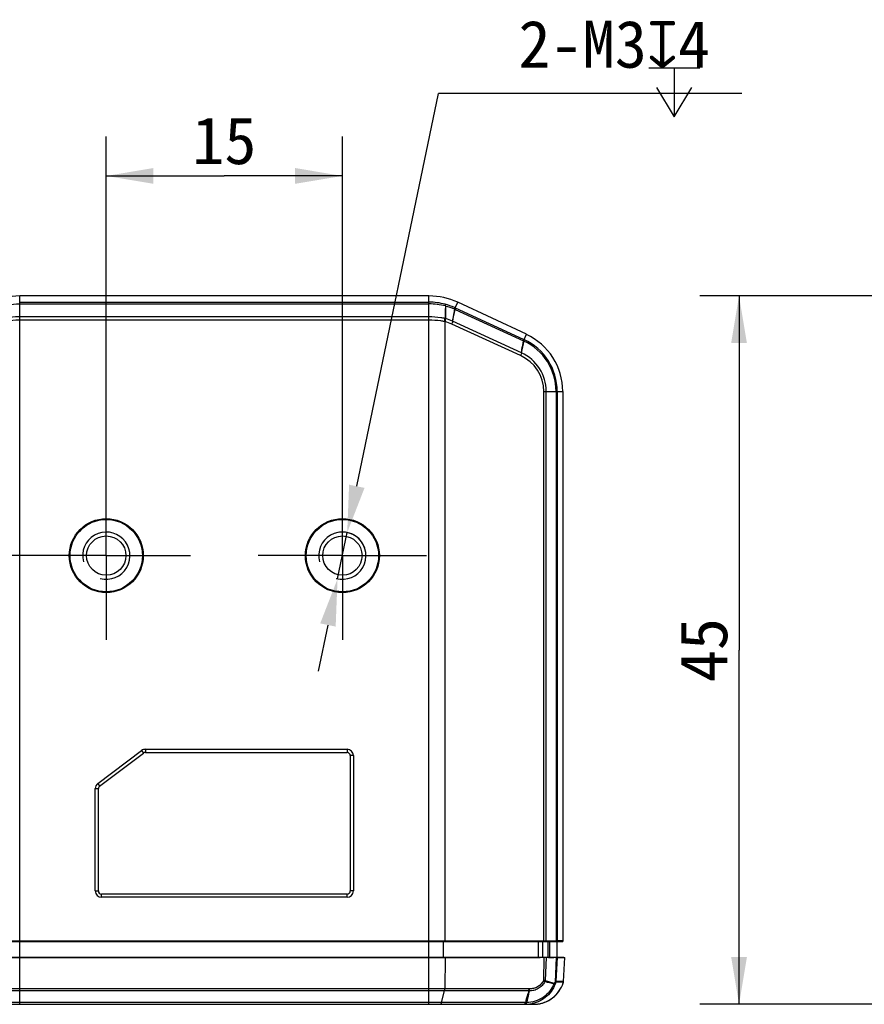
# Model space of a CAD drawing. Header units: millimetres. Extents: x 30 to 265, y 55 to 191.
# Tile 2 of 10: x 68 to 122, y 95 to 157. Entities that reach past the tile are written whole.
import ezdxf
from ezdxf.enums import TextEntityAlignment as Align

# ---------------------------------------------------------------- set-up
doc = ezdxf.new("R2010")
doc.units = ezdxf.units.MM
doc.header["$LTSCALE"] = 16.335
doc.header["$PDMODE"] = 3
doc.header["$PDSIZE"] = 8
doc.linetypes.add('CENTER', pattern=[0.6, 0.375, -0.075, 0.075, -0.075])
doc.layers.get('0').update_dxf_attribs({"linetype": 'CONTINUOUS'})
doc.layers.get('Defpoints').update_dxf_attribs({"linetype": 'CONTINUOUS'})
for name, color, linetype in [('00_COMPONENTS', 7, 'CONTINUOUS'), ('07_ALL_HOLES', 7, 'CONTINUOUS'), ('51__DRAFT_DIMS', 7, 'CONTINUOUS')]:
    doc.layers.add(name, color=color, linetype=linetype)
doc.styles.get("Standard").update_dxf_attribs({"font": 'simfang.ttf'})
doc.dimstyles.new('DIMSTYLE_4', dxfattribs={"dimtxt": 3, "dimasz": 3, "dimexe": 2.5, "dimexo": 0.5, "dimgap": 0.75, "dimtad": 1, "dimdsep": 46, "dimtxsty": 'STANDARD', "dimblk": '_FILLED', "dimblk1": '_FILLED', "dimblk2": '_FILLED', "dimcen": 0.09, "dimclrt": 3, "dimazin": 2, "dimtp": 0.2, "dimtm": 0.2, "dimtfac": 1, "dimtofl": 0, "dimtmove": 0, "dimatfit": 3, "dimldrblk": '_FILLED', "dimfxl": 1, "dimtolj": 1, "dimarcsym": 0})
doc.dimstyles.new('DIMSTYLE_5', dxfattribs={"dimtxt": 3, "dimasz": 3, "dimexe": 2.5, "dimexo": 0.5, "dimtad": 1, "dimdsep": 46, "dimtxsty": 'STANDARD', "dimblk": '_FILLED', "dimblk1": '_FILLED', "dimblk2": '_FILLED', "dimcen": 0.09, "dimclrt": 3, "dimazin": 2, "dimtp": 0.1, "dimtm": 0.1, "dimtfac": 1, "dimtmove": 0, "dimatfit": 2, "dimldrblk": '_FILLED', "dimfxl": 1, "dimtolj": 1, "dimarcsym": 0})
doc.dimstyles.new('DIMSTYLE_6', dxfattribs={"dimtxt": 3, "dimasz": 3, "dimexe": 2.5, "dimexo": 0.5, "dimgap": 0.75, "dimtad": 1, "dimdec": 1, "dimdsep": 46, "dimtxsty": 'STANDARD', "dimblk": '_FILLED', "dimblk1": '_FILLED', "dimblk2": '_FILLED', "dimcen": 0.09, "dimclrt": 3, "dimazin": 2, "dimtp": 0.3, "dimtm": 0.3, "dimtfac": 1, "dimtdec": 1, "dimtofl": 0, "dimtmove": 0, "dimatfit": 3, "dimldrblk": '_FILLED', "dimfxl": 1, "dimtolj": 1, "dimarcsym": 0})

# ---------------------------------------------------------------- blocks, each defined once
blk = doc.blocks.new('_FILLED')
at = {"color": 0, "linetype": 'ByBlock'}
blk.add_solid([(0, 0), (-1, 0.167), (-1, -0.167)], dxfattribs=at)
blk = doc.blocks.new('*D4')
at = {"layer": '51__DRAFT_DIMS', "color": 4}
for p, q in [((73.785, 127.387), (73.785, 149.706)), ((88.785, 127.491), (88.785, 149.706)), ((73.785, 147.206), (81.285, 147.206)), ((88.785, 147.206), (81.285, 147.206))]:
    blk.add_line(p, q, dxfattribs=at)
at = {"layer": '51__DRAFT_DIMS', "color": 4, "xscale": 3, "yscale": 3, "zscale": 3, "rotation": 180}
blk.add_blockref('_FILLED', (73.785, 147.206), dxfattribs=at)
at = {"layer": '51__DRAFT_DIMS', "color": 4, "xscale": 3, "yscale": 3, "zscale": 3}
blk.add_blockref('_FILLED', (88.785, 147.206), dxfattribs=at)
at = {"layer": '51__DRAFT_DIMS', "color": 3}
blk.add_text('15', height=3, dxfattribs=at).set_placement((81.285, 147.956), align=Align.CENTER)
blk = doc.blocks.new('*D5')
at = {"layer": '51__DRAFT_DIMS', "color": 0, "lineweight": -2}
for p, q in [((89.702, 127.493), (94.9, 152.452)), ((114.16, 152.452), (94.9, 152.452)), ((88.479, 121.619), (89.091, 124.556)), ((87.867, 118.682), (87.256, 115.745))]:
    blk.add_line(p, q, dxfattribs=at)
at = {"layer": 'Defpoints', "color": 0}
for p in [(89.091, 124.556), (88.479, 121.619)]:
    blk.add_point(p, dxfattribs=at)
at = {"layer": '51__DRAFT_DIMS', "color": 0, "linetype": 'ByBlock', "lineweight": -2, "xscale": 3, "yscale": 3, "zscale": 3}
for p, rotation in [((89.091, 124.556), 258.235816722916), ((88.479, 121.619), 78.23581672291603)]:
    blk.add_blockref('_FILLED', p, dxfattribs=dict(at, rotation=rotation))
at = {"layer": '51__DRAFT_DIMS', "color": 3, "insert": (99.969, 157.077), "char_height": 3, "attachment_point": 1, "line_spacing_factor": 0.9}
blk.add_mtext('\\A1;{2-M3{\\fgdt;x}4}', dxfattribs=at)
blk = doc.blocks.new('*D6')
at = {"layer": '51__DRAFT_DIMS', "color": 4}
for p, q in [((69.873, 123.088), (62.941, 123.088)), ((65.441, 123.088), (65.441, 108.839)), ((65.441, 94.589), (65.441, 108.839)), ((67.785, 94.589), (62.941, 94.589))]:
    blk.add_line(p, q, dxfattribs=at)
at = {"layer": '51__DRAFT_DIMS', "color": 4, "xscale": 3, "yscale": 3, "zscale": 3}
for p, rotation in [((65.441, 123.088), 90), ((65.441, 94.589), 270)]:
    blk.add_blockref('_FILLED', p, dxfattribs=dict(at, rotation=rotation))
at = {"layer": '51__DRAFT_DIMS', "color": 3}
blk.add_text('28.5', height=3, rotation=90, dxfattribs=at).set_placement((64.691, 108.839), align=Align.CENTER)
blk = doc.blocks.new('*D7')
at = {"layer": '51__DRAFT_DIMS', "color": 4}
for p, q in [((132.427, 139.584), (111.484, 139.584)), ((113.984, 139.584), (113.984, 117.087)), ((113.984, 94.589), (113.984, 117.087)), ((132.427, 94.589), (111.484, 94.589))]:
    blk.add_line(p, q, dxfattribs=at)
at = {"layer": '51__DRAFT_DIMS', "color": 4, "xscale": 3, "yscale": 3, "zscale": 3}
for p, rotation in [((113.984, 139.584), 90), ((113.984, 94.589), 270)]:
    blk.add_blockref('_FILLED', p, dxfattribs=dict(at, rotation=rotation))
at = {"layer": '51__DRAFT_DIMS', "color": 3}
blk.add_text('45', height=3, rotation=90, dxfattribs=at).set_placement((113.234, 117.087), align=Align.CENTER)

msp = doc.modelspace()

# ---------------------------------------------------------------- linework, layer by layer
at = {"layer": '00_COMPONENTS', "color": 4}
for p, q in [((68.285, 94.589), (68.285, 139.584)), ((94.285, 94.589), (94.285, 139.584)), ((68.285, 139.188), (94.285, 139.188)), ((68.285, 139.08), (94.285, 139.08)), ((95.947, 138.825), (96.112, 139.179)), ((94.285, 138.254), (68.285, 138.254)), ((95.947, 138.825), (100.277, 136.839)), ((95.957, 138.716), (100.287, 136.73)), ((94.285, 138.047), (68.285, 138.047)), ((95.32, 98.616), (95.32, 137.946)), ((100.108, 135.792), (95.732, 137.798)), ((100.163, 135.971), (95.791, 137.976)), ((100.323, 136.818), (100.475, 137.145)), ((100.277, 136.839), (100.323, 136.818)), ((101.579, 133.519), (102.785, 133.519)), ((101.579, 98.617), (101.579, 133.519)), ((101.735, 98.617), (101.735, 133.519)), ((102.358, 133.519), (102.358, 98.617)), ((102.435, 133.519), (102.435, 98.617)), ((76.031, 110.709), (76.151, 110.549)), ((76.272, 110.789), (76.272, 110.589)), ((89.085, 110.789), (89.085, 110.589)), ((89.485, 110.389), (89.285, 110.389)), ((73.085, 108.289), (73.285, 108.289)), ((73.244, 108.609), (73.364, 108.449)), ((73.085, 101.789), (73.285, 101.789)), ((73.485, 101.389), (73.485, 101.589)), ((89.085, 101.389), (89.085, 101.589)), ((89.485, 101.789), (89.285, 101.789)), ((95.191, 98.589), (95.32, 98.616)), ((95.191, 98.589), (95.191, 97.589)), ((101.23, 98.589), (101.359, 98.616)), ((101.23, 98.589), (101.23, 97.589)), ((101.489, 98.589), (101.878, 98.616)), ((101.489, 98.589), (101.489, 97.589)), ((101.835, 98.589), (102.224, 98.616)), ((101.835, 98.589), (101.835, 97.589)), ((101.946, 98.589), (102.441, 98.615)), ((101.946, 98.589), (101.946, 97.589)), ((95.32, 97.563), (95.191, 97.589)), ((101.359, 97.563), (101.23, 97.589)), ((101.877, 97.563), (101.489, 97.589)), ((102.223, 97.563), (101.835, 97.589)), ((102.44, 97.563), (101.946, 97.589)), ((95.32, 97.563), (95.293, 95.571)), ((101.579, 97.562), (101.559, 96.083)), ((101.734, 97.562), (101.674, 96.095)), ((102.356, 97.562), (102.293, 96.005)), ((102.434, 97.562), (102.354, 96.046)), ((102.833, 95.998), (102.346, 95.998)), ((102.841, 96.046), (102.354, 96.046)), ((102.833, 95.996), (102.833, 95.997)), ((100.644, 95.571), (61.925, 95.571)), ((100.63, 95.441), (61.94, 95.441)), ((95.088, 94.694), (95.278, 95.441)), ((100.408, 94.694), (62.161, 94.694))]:
    msp.add_line(p, q, dxfattribs=at)
at = {"layer": '00_COMPONENTS', "color": 7}
for p, q in [((94.285, 139.584), (68.285, 139.584)), ((100.475, 137.145), (96.112, 139.179)), ((102.785, 133.519), (102.785, 98.589)), ((73.244, 108.609), (76.031, 110.709)), ((76.272, 110.789), (89.085, 110.789)), ((73.364, 108.449), (76.151, 110.549)), ((76.272, 110.589), (89.085, 110.589)), ((89.285, 110.389), (89.285, 101.789)), ((89.485, 110.389), (89.485, 101.789)), ((73.085, 101.789), (73.085, 108.289)), ((73.285, 101.789), (73.285, 108.289)), ((89.085, 101.589), (73.485, 101.589)), ((89.085, 101.389), (73.485, 101.389)), ((59.785, 98.589), (102.785, 98.589)), ((61.211, 98.616), (101.359, 98.616)), ((101.878, 98.616), (102.224, 98.616)), ((102.785, 98.615), (102.289, 98.589)), ((102.432, 97.589), (102.432, 98.589)), ((102.785, 98.615), (102.441, 98.615)), ((60.153, 97.589), (102.432, 97.589)), ((102.864, 97.567), (102.432, 97.589)), ((61.211, 97.563), (101.359, 97.563)), ((101.877, 97.563), (102.223, 97.563)), ((102.44, 97.563), (102.921, 97.563)), ((102.841, 96.046), (102.921, 97.563)), ((102.921, 97.563), (102.921, 97.563)), ((102.818, 95.951), (102.833, 95.997)), ((61.644, 94.589), (100.925, 94.589)), ((100.989, 94.59), (101.027, 94.592)), ((100.989, 94.59), (100.989, 94.59))]:
    msp.add_line(p, q, dxfattribs=at)
for points in [[(101.027, 94.592), (101.174, 94.605), (101.321, 94.629), (101.466, 94.664), (101.607, 94.71), (101.745, 94.766), (101.879, 94.832), (102.007, 94.908), (102.13, 94.994), (102.245, 95.089), (102.354, 95.192), (102.454, 95.303), (102.546, 95.421), (102.629, 95.545), (102.702, 95.676), (102.765, 95.811), (102.818, 95.951)], [(102.833, 95.997), (102.834, 96.002), (102.837, 96.012), (102.839, 96.021), (102.84, 96.032), (102.84, 96.034)]]:
    msp.add_lwpolyline(points, dxfattribs=at)
for centre, radius in [((73.785, 123.088), 2.35), ((73.785, 123.088), 2.3), ((88.785, 123.088), 2.35), ((88.785, 123.088), 2.3), ((73.785, 123.088), 1.25), ((88.785, 123.088), 1.25)]:
    msp.add_circle(centre, radius, dxfattribs=at)
for centre, radius, start, end in [((68.285, 135.26), 4.324, 90, 115), ((94.285, 135.26), 4.324, 65, 90), ((98.785, 133.519), 4, 0, 65), ((76.272, 110.389), 0.4, 90, 127), ((89.085, 110.389), 0.4, 0, 90), ((76.272, 110.389), 0.2, 90, 127), ((89.085, 110.389), 0.2, 0, 90), ((73.485, 108.289), 0.4, 127, 180), ((73.485, 108.289), 0.2, 127, 180), ((73.485, 101.789), 0.4, 180, 270), ((73.485, 101.789), 0.2, 180, 270), ((89.085, 101.789), 0.4, 270, 360), ((89.085, 101.789), 0.2, 270, 360), ((101.358, 116.877), 18.261, 270.00439, 270.69536), ((101.879, 106.341), 7.726, 268.93091, 269.99321), ((102.223, 106.316), 7.701, 270.00556, 271.0004), ((101.357, 79.283), 18.281, 89.30547, 89.99565), ((101.878, 89.819), 7.744, 90.00695, 91.06707), ((102.222, 89.861), 7.703, 89.0004, 89.99464), ((102.644, 96.056), 0.198, 350.29769, 353.52334), ((102.645, 96.056), 0.197, 353.52995, 357.05547), ((100.429, 96.603), 2.013, 269.99981, 270.8569), ((100.429, 96.6), 2.011, 270.85896, 273.77267), ((100.429, 96.604), 2.015, 273.77165, 279.88062), ((100.925, 96.581), 1.992, 270.00069, 271.81953)]:
    msp.add_arc(centre, radius, start, end, dxfattribs=at)
at = {"layer": '00_COMPONENTS', "color": 4}
for centre, radius, start, end in [((94.285, 135.188), 4, 75.11342, 90.00005), ((94.285, 134.959), 4.121, 75.31876, 90.00377), ((94.302, 135.254), 3.931, 65.88554, 75.1131), ((94.334, 135.257), 3.82, 65.65585, 74.84286), ((93.936, 134.438), 4.827, 65.54143, 65.87776), ((24.955, 153.067), 72.425, 347.97352, 348.57578), ((94.789, 136.204), 2.771, 65.32784, 66.14901), ((94.348, 135.344), 3.83, 65.33292, 65.54168), ((94.506, 135.552), 3.481, 65.36543, 65.57472), ((95.172, 137.38), 0.585, 75.33214, 79.46965), ((95.122, 137.337), 0.834, 74.55968, 77.85252), ((94.586, 135.251), 2.793, 65.77744, 74.75691), ((94.535, 135.253), 2.998, 65.33785, 74.36286), ((17.379, 153.406), 84.604, 348.10605, 348.62159), ((98.969, 133.88), 3.14, 64.52421, 65.18406), ((98.833, 133.52), 3.525, 359.99525, 65.04174), ((98.802, 133.519), 3.633, 0.00026, 65.25231), ((99.088, 133.519), 2.491, 0.01501, 65.83531), ((99.037, 133.519), 2.698, 0.00728, 65.24051), ((73.785, 123.088), 1.5, 255, 195), ((88.785, 123.088), 1.5, 255, 195), ((101.417, 96.137), 0.26, 339.1527, 350.74187), ((110.64, 127.67), 32.875, 254.14874, 255.16613), ((107.676, 115.497), 20.309, 252.81096, 254.45452), ((101.977, 95.97), 0.258, 342.09994, 351.46112), ((102.154, 96.057), 0.201, 342.82373, 356.97286), ((100.918, 96.59), 2.004, 341.10288, 342.80971), ((102.641, 96.057), 0.201, 342.82265, 356.97395), ((102.652, 96.055), 0.19, 342.38841, 347.42395), ((102.649, 96.055), 0.193, 347.48339, 350.31522), ((100.633, 94.88), 0.561, 88.16422, 90.40308), ((100.644, 94.828), 0.743, 87.97476, 90.0011), ((100.05, 94.78), 0.368, 340.0625, 343.17281), ((99.947, 94.811), 0.476, 343.15084, 345.78034), ((100.387, 98.705), 4.011, 270.30036, 271.2055), ((99.797, 94.807), 0.684, 348.77308, 350.57753), ((100.456, 95.46), 0.766, 271.20118, 272.59014), ((100.429, 96.599), 2.01, 279.88533, 281.91208), ((100.925, 96.578), 1.989, 271.82144, 273.8727)]:
    msp.add_arc(centre, radius, start, end, dxfattribs=at)
for points, knots in [([(67.24, 138.946), (67.325, 138.968), (67.667, 139.046), (68.02, 139.08), (68.285, 139.08)], [0, 0, 0, 0, 0.248096, 1, 1, 1, 1]), ([(95.329, 138.946), (95.327, 138.879), (95.318, 138.615), (95.307, 138.35), (95.297, 138.152)], [0, 0, 0, 0, 0.250263, 1, 1, 1, 1]), ([(95.329, 138.946), (95.332, 138.97), (95.334, 139.004), (95.325, 139.041), (95.317, 139.052), (95.312, 139.054)], [0, 0, 0, 0, 0.659962, 0.866675, 1, 1, 1, 1]), ([(95.333, 138.945), (95.334, 138.878), (95.336, 138.61), (95.339, 138.342), (95.344, 138.141)], [0, 0, 0, 0, 0.24956, 1, 1, 1, 1]), ([(95.909, 138.843), (95.912, 138.84), (95.918, 138.828), (95.92, 138.792), (95.915, 138.761), (95.909, 138.738)], [0, 0, 0, 0, 0.130373, 0.334781, 1, 1, 1, 1]), ([(68.285, 138.254), (68.199, 138.254), (67.86, 138.245), (67.521, 138.203), (67.273, 138.152)], [0, 0, 0, 0, 0.252544, 1, 1, 1, 1]), ([(95.297, 138.152), (95.215, 138.169), (94.881, 138.228), (94.54, 138.254), (94.285, 138.254)], [0, 0, 0, 0, 0.246881, 1, 1, 1, 1]), ([(95.909, 138.738), (95.899, 138.675), (95.857, 138.422), (95.816, 138.168), (95.786, 137.978)], [0, 0, 0, 0, 0.24966, 1, 1, 1, 1]), ([(95.934, 138.831), (95.946, 138.824), (95.952, 138.796), (95.951, 138.76), (95.948, 138.735), (95.945, 138.721)], [0, 0, 0, 0, 0.350882, 0.637745, 1, 1, 1, 1]), ([(95.947, 138.825), (95.958, 138.818), (95.964, 138.79), (95.963, 138.754), (95.959, 138.73), (95.957, 138.716)], [0, 0, 0, 0, 0.349449, 0.636734, 1, 1, 1, 1]), ([(68.285, 138.047), (68.201, 138.047), (67.868, 138.039), (67.535, 138.001), (67.291, 137.955)], [0, 0, 0, 0, 0.252582, 1, 1, 1, 1]), ([(95.279, 137.955), (95.198, 137.97), (94.869, 138.024), (94.536, 138.047), (94.285, 138.047)], [0, 0, 0, 0, 0.246763, 1, 1, 1, 1]), ([(95.279, 137.955), (95.285, 137.99), (95.295, 138.055), (95.298, 138.122), (95.297, 138.152)], [0, 0, 0, 0, 0.537813, 1, 1, 1, 1]), ([(95.32, 137.946), (95.328, 137.98), (95.34, 138.045), (95.344, 138.11), (95.344, 138.141)], [0, 0, 0, 0, 0.537712, 1, 1, 1, 1]), ([(95.791, 137.976), (95.787, 137.963), (95.778, 137.928), (95.76, 137.868), (95.742, 137.822), (95.732, 137.798)], [0, 0, 0, 0, 0.214049, 0.587714, 1, 1, 1, 1]), ([(100.163, 135.971), (100.173, 136.035), (100.213, 136.288), (100.255, 136.541), (100.287, 136.73)], [0, 0, 0, 0, 0.250265, 1, 1, 1, 1]), ([(100.277, 136.839), (100.289, 136.833), (100.295, 136.804), (100.293, 136.768), (100.29, 136.744), (100.287, 136.73)], [0, 0, 0, 0, 0.349449, 0.636734, 1, 1, 1, 1]), ([(100.323, 136.818), (100.327, 136.816), (100.332, 136.804), (100.333, 136.769), (100.326, 136.738), (100.32, 136.715)], [0, 0, 0, 0, 0.12623, 0.329745, 1, 1, 1, 1]), ([(100.163, 135.971), (100.159, 135.943), (100.143, 135.881), (100.121, 135.823), (100.108, 135.792)], [0, 0, 0, 0, 0.459777, 1, 1, 1, 1]), ([(102.223, 95.89), (102.155, 95.717), (101.965, 95.391), (101.551, 95.007), (101.046, 94.76), (100.675, 94.699), (100.49, 94.696)], [0, 0, 0, 0, 0.250927, 0.50114, 0.75073, 1, 1, 1, 1]), ([(101.648, 96.03), (101.6, 95.939), (101.479, 95.771), (101.237, 95.58), (100.954, 95.463), (100.752, 95.439), (100.651, 95.441)], [0, 0, 0, 0, 0.253109, 0.504003, 0.752742, 1, 1, 1, 1]), ([(101.559, 96.083), (101.516, 96.002), (101.408, 95.853), (101.191, 95.686), (100.939, 95.586), (100.759, 95.567), (100.671, 95.571)], [0, 0, 0, 0, 0.253558, 0.504596, 0.75316, 1, 1, 1, 1]), ([(102.344, 95.993), (102.291, 95.825), (102.14, 95.5), (101.793, 95.091), (101.353, 94.788), (101.016, 94.669), (100.844, 94.633)], [0, 0, 0, 0, 0.25064, 0.50083, 0.750582, 1, 1, 1, 1]), ([(101.06, 94.594), (101.254, 94.607), (101.641, 94.691), (102.158, 94.979), (102.57, 95.405), (102.751, 95.757), (102.814, 95.941)], [0, 0, 0, 0, 0.249897, 0.49984, 0.749867, 1, 1, 1, 1]), ([(101.674, 96.095), (101.666, 96.095), (101.644, 96.095), (101.605, 96.091), (101.575, 96.086), (101.559, 96.083)], [0, 0, 0, 0, 0.207561, 0.578155, 1, 1, 1, 1]), ([(101.648, 96.03), (101.642, 96.034), (101.613, 96.053), (101.583, 96.07), (101.559, 96.083)], [0, 0, 0, 0, 0.20983, 1, 1, 1, 1]), ([(101.66, 96.045), (101.659, 96.045), (101.656, 96.043), (101.652, 96.038), (101.65, 96.033), (101.648, 96.03)], [0, 0, 0, 0, 0.204298, 0.460295, 1, 1, 1, 1]), ([(102.323, 95.954), (102.318, 95.943), (102.305, 95.923), (102.282, 95.899), (102.254, 95.884), (102.233, 95.887), (102.223, 95.89)], [0, 0, 0, 0, 0.286476, 0.542296, 0.770638, 1, 1, 1, 1]), ([(102.293, 96.005), (102.286, 95.988), (102.276, 95.968), (102.26, 95.946), (102.251, 95.936), (102.239, 95.929), (102.233, 95.931)], [0, 0, 0, 0, 0.550827, 0.678879, 0.7993, 1, 1, 1, 1]), ([(102.349, 96.042), (102.342, 96.037), (102.323, 96.025), (102.305, 96.012), (102.293, 96.005)], [0, 0, 0, 0, 0.387392, 1, 1, 1, 1]), ([(102.323, 95.954), (102.322, 95.963), (102.314, 95.982), (102.301, 95.997), (102.293, 96.005)], [0, 0, 0, 0, 0.43173, 1, 1, 1, 1]), ([(102.344, 95.993), (102.342, 95.988), (102.335, 95.975), (102.328, 95.962), (102.323, 95.954)], [0, 0, 0, 0, 0.393631, 1, 1, 1, 1]), ([(102.346, 95.998), (102.345, 95.998), (102.345, 95.995), (102.344, 95.994), (102.344, 95.993)], [0, 0, 0, 0, 0.28862, 1, 1, 1, 1]), ([(102.354, 96.046), (102.354, 96.046), (102.352, 96.045), (102.35, 96.043), (102.349, 96.042)], [0, 0, 0, 0, 0.292154, 1, 1, 1, 1]), ([(95.278, 95.441), (95.283, 95.461), (95.29, 95.504), (95.292, 95.548), (95.293, 95.571)], [0, 0, 0, 0, 0.463011, 1, 1, 1, 1]), ([(100.63, 95.441), (100.61, 95.379), (100.533, 95.131), (100.461, 94.881), (100.408, 94.694)], [0, 0, 0, 0, 0.250946, 1, 1, 1, 1]), ([(100.651, 95.441), (100.639, 95.379), (100.588, 95.13), (100.533, 94.882), (100.49, 94.696)], [0, 0, 0, 0, 0.249266, 1, 1, 1, 1]), ([(100.63, 95.441), (100.635, 95.461), (100.641, 95.504), (100.644, 95.548), (100.644, 95.571)], [0, 0, 0, 0, 0.463012, 1, 1, 1, 1]), ([(100.651, 95.441), (100.657, 95.46), (100.665, 95.504), (100.669, 95.547), (100.671, 95.571)], [0, 0, 0, 0, 0.464021, 1, 1, 1, 1]), ([(95.023, 94.589), (95.025, 94.589), (95.034, 94.591), (95.042, 94.596), (95.047, 94.602)], [0, 0, 0, 0, 0.222382, 1, 1, 1, 1]), ([(95.047, 94.602), (95.057, 94.612), (95.073, 94.642), (95.083, 94.675), (95.088, 94.694)], [0, 0, 0, 0, 0.412381, 1, 1, 1, 1]), ([(100.344, 94.589), (100.354, 94.589), (100.371, 94.603), (100.386, 94.628), (100.393, 94.645), (100.396, 94.654)], [0, 0, 0, 0, 0.371413, 0.649952, 1, 1, 1, 1]), ([(100.429, 94.589), (100.433, 94.589), (100.442, 94.596), (100.451, 94.614), (100.461, 94.64), (100.465, 94.662), (100.468, 94.674)], [0, 0, 0, 0, 0.123221, 0.322524, 0.615433, 1, 1, 1, 1]), ([(100.459, 94.59), (100.462, 94.59), (100.468, 94.595), (100.478, 94.617), (100.482, 94.639), (100.485, 94.655)], [0, 0, 0, 0, 0.113384, 0.309957, 1, 1, 1, 1]), ([(100.485, 94.655), (100.485, 94.658), (100.487, 94.672), (100.489, 94.685), (100.49, 94.696)], [0, 0, 0, 0, 0.23155, 1, 1, 1, 1])]:
    msp.add_open_spline(points, degree=3, knots=knots, dxfattribs=at)
at = {"layer": '00_COMPONENTS', "color": 7}
for points, knots in [([(101.579, 98.617), (101.594, 98.617), (101.646, 98.618), (101.698, 98.618), (101.735, 98.617)], [0, 0, 0, 0, 0.285453, 1, 1, 1, 1]), ([(102.435, 98.617), (102.435, 98.617), (102.432, 98.617), (102.428, 98.617), (102.422, 98.617), (102.409, 98.617), (102.387, 98.617), (102.368, 98.617), (102.358, 98.617)], [0, 0, 0, 0, 0.024948, 0.079525, 0.163528, 0.276474, 0.586175, 1, 1, 1, 1]), ([(101.734, 97.562), (101.723, 97.562), (101.671, 97.561), (101.62, 97.561), (101.579, 97.562)], [0, 0, 0, 0, 0.208039, 1, 1, 1, 1]), ([(102.434, 97.562), (102.433, 97.562), (102.431, 97.562), (102.427, 97.562), (102.42, 97.562), (102.407, 97.561), (102.386, 97.562), (102.367, 97.562), (102.356, 97.562)], [0, 0, 0, 0, 0.025113, 0.079796, 0.163838, 0.2769, 0.587113, 1, 1, 1, 1])]:
    msp.add_open_spline(points, degree=3, knots=knots, dxfattribs=at)
for points in [[(102.435, 98.617), (102.437, 98.616), (102.439, 98.615), (102.441, 98.615)], [(102.434, 97.562), (102.436, 97.563), (102.438, 97.563), (102.44, 97.563)]]:
    msp.add_open_spline(points, degree=3, dxfattribs=at)
at = {"layer": '00_COMPONENTS', "color": 4}
msp.add_open_spline([(102.344, 95.993), (102.349, 96.009), (102.35, 96.026), (102.349, 96.042)], degree=3, dxfattribs=at)
at = {"layer": '07_ALL_HOLES', "color": 1, "linetype": 'CENTER'}
for p, q in [((73.785, 123.088), (73.785, 128.438)), ((88.785, 123.088), (88.785, 128.438)), ((73.785, 123.088), (68.435, 123.088)), ((73.785, 123.088), (73.785, 117.738)), ((73.785, 123.088), (79.135, 123.088)), ((88.785, 123.088), (83.435, 123.088)), ((88.785, 123.088), (94.135, 123.088)), ((88.785, 123.088), (88.785, 117.738))]:
    msp.add_line(p, q, dxfattribs=at)
at = {"layer": '51__DRAFT_DIMS', "color": 3}
for p, q in [((108.244, 154.077), (111.494, 154.077)), ((109.869, 154.077), (109.869, 150.952))]:
    msp.add_line(p, q, dxfattribs=at)
msp.add_lwpolyline([(108.744, 152.827), (109.869, 150.952), (110.994, 152.827)], dxfattribs=at)
at = {"layer": '51__DRAFT_DIMS', "color": 4}
msp.add_arc((88.785, 123.088), 1.5, 0, 96.67077, dxfattribs=at)

# ---------------------------------------------------------------- dimensions: what is measured, and where the dimension line sits
dim = msp.add_diameter_dim_2p(p1=(88.479, 121.619), p2=(89.091, 124.556), text='{2-M<>{\\fgdt;x}4}', dimstyle='DIMSTYLE_5', override={"dimtih": 1, "dimtoh": 1, "dimpost": '<>'}, dxfattribs=at)
dim.commit()
dim.dimension.update_dxf_attribs({"geometry": '*D5', "text_midpoint": (107.064, 152.452), "dimtype": 163})
dim = msp.add_linear_dim(base=(88.785, 147.206), p1=(73.785, 126.887), p2=(88.785, 126.991), dimstyle='DIMSTYLE_4', dxfattribs=at)
dim.commit()
dim.dimension.update_dxf_attribs({"geometry": '*D4', "text_midpoint": (81.37, 147.206), "dimtype": 160})
for base, p1, p2, dimstyle, picture, middle in [((113.984, 94.589), (132.927, 139.584), (132.927, 94.589), 'DIMSTYLE_6', '*D7', (113.984, 116.996)), ((65.441, 94.589), (70.373, 123.088), (62.441, 94.589), 'DIMSTYLE_4', '*D6', (65.441, 108.777))]:
    dim = msp.add_linear_dim(base=base, p1=p1, p2=p2, angle=270, dimstyle=dimstyle, dxfattribs=at)
    dim.commit()
    dim.dimension.update_dxf_attribs({"geometry": picture, "text_midpoint": middle, "dimtype": 160})

doc.saveas('drawing.dxf')
